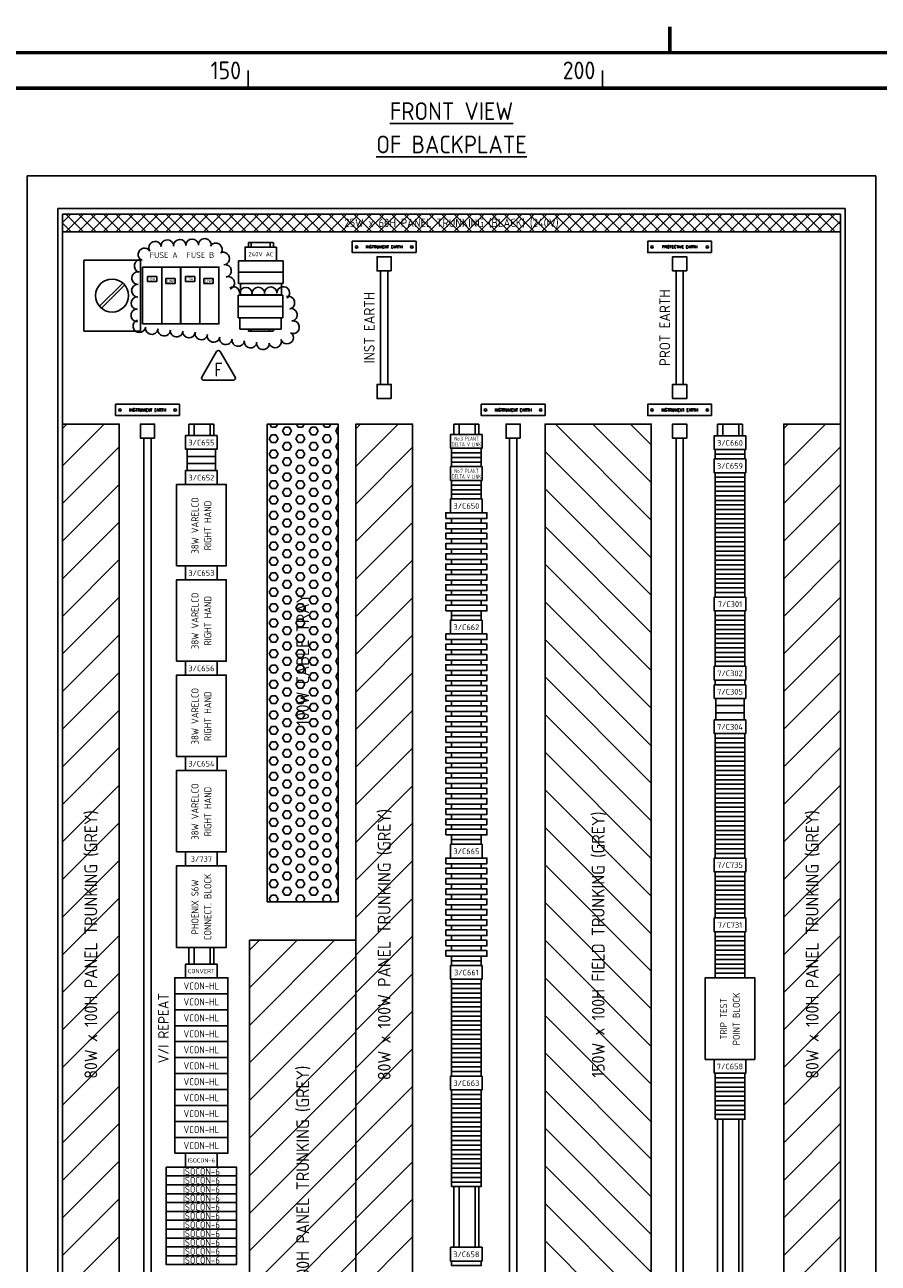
# Model space of a CAD drawing. Extents: x 0 to 4084, y 0 to 2754.
# Tile 3 of 4: x 1185 to 2389, y 1007 to 2754. Entities that reach past the tile are written whole.
import ezdxf
from ezdxf.enums import TextEntityAlignment as Align

# ---------------------------------------------------------------- set-up
doc = ezdxf.new("R2010")
doc.units = 0
doc.header["$LTSCALE"] = 5
doc.header["$MEASUREMENT"] = 0
doc.layers.get('0').update_dxf_attribs({"color": 41, "linetype": 'CONTINUOUS'})
for name, color, linetype in [('00-DRG_FRAME', 12, 'CONTINUOUS'), ('01-DRAW', 7, 'CONTINUOUS'), ('02-TEXT', 2, 'CONTINUOUS'), ('03-DIM', 3, 'CONTINUOUS')]:
    doc.layers.add(name, color=color, linetype=linetype)
doc.styles.add('ISO', font='iso.shx')
doc.styles.add('ROMAND', font='ROMAND')
doc.styles.add('ROMANS', font='romans.shx', dxfattribs={"width": 0.8})

# ---------------------------------------------------------------- blocks, each defined once
blk = doc.blocks.new('ISOL_20A')
for p, q in [((-40, 0), (-40, -100)), ((40, 0), (-40, 0)), ((40, 0), (40, -100)), ((-17.8, -65), (15, -32.2)), ((-15, -67.8), (17.8, -35)), ((40, -100), (-40, -100))]:
    blk.add_line(p, q)
blk.add_circle((0, -50), 23.3)
blk = doc.blocks.new('SAK35N')
for p, q in [((31.5, 0), (-31.5, 0)), ((-31.5, 0), (-31.5, -16)), ((31.5, 0), (31.5, -16)), ((31.5, -16), (-31.5, -16))]:
    blk.add_line(p, q)
blk = doc.blocks.new('EK35')
for p, q in [((29, 0), (-29, 0)), ((-29, 0), (-29, -16)), ((29, 0), (29, -16)), ((29, -16), (-29, -16))]:
    blk.add_line(p, q)
blk = doc.blocks.new('TRI-E')
at = {"layer": '01-DRAW'}
blk.add_lwpolyline([(-0.26, 2.55), (-2.34, -1.05, 0.57735), (-2.08, -1.5), (2.08, -1.5, 0.57735), (2.34, -1.05), (0.26, 2.55, 0.57735)], format="xyb", close=True, dxfattribs=at)
at = {"layer": '02-TEXT', "color": 2, "style": 'ROMANS', "width": 0.8}
blk.add_text('F', height=1.8, dxfattribs=at).set_placement((0, 0), align=Align.MIDDLE)
blk = doc.blocks.new('*U15')
at = {"layer": '01-DRAW', "color": 0, "linetype": 'ByBlock', "lineweight": -2}
for centre, start, end in [((-84.8, 65.5), 12.5484, 212.0054), ((-67.7, 67.8), 1.9415, 181.9415), ((-50.1, 68.4), 1.9415, 181.9415), ((-32.5, 69), 1.9415, 181.9415), ((-14.9, 69.6), 347.7824, 181.9415), ((0.7, 63.1), 325.8855, 145.8855), ((-99.8, 56.2), 32.0054, 245.9242), ((11, 50.4), 278.9149, 114.4095), ((-105.3, 40.1), 76.5514, 256.5514), ((13.7, 33), 280.2352, 98.9149), ((-108.7, 22.9), 81.4149, 268.5121), ((18.1, 16), 288.8861, 108.8861), ((-109.1, 5.2), 88.5121, 268.5121), ((25.6, 1.7), 356.7295, 124.6167), ((43.2, 0.7), 0.5869, 176.7295), ((60.8, 1), 1.2873, 181.2873), ((78.4, 1.4), 1.2873, 181.2873), ((96, 1.8), 306.4915, 181.2873), ((-109.6, -12.4), 88.5121, 267.4366), ((103, -11.9), 283.9946, 104.4208), ((-109.9, -29.6), 89.2005, 270.4432), ((106.7, -29.1), 279.8658, 99.8658), ((-107.1, -44.9), 108.0432, 351.4164), ((-89.6, -47.5), 171.4164, 351.4164), ((-72.2, -49.8), 173.668, 355.5444), ((-54.6, -51.1), 175.5444, 355.5444), ((-37, -52.5), 175.5444, 354.3877), ((109.7, -46.4), 246.2858, 99.8658), ((-19.6, -55.1), 168.5305, 348.5305), ((-2.4, -58.6), 168.5305, 348.5305), ((14.9, -62), 169.3488, 352.4437), ((32.4, -64.3), 172.4437, 352.4437), ((49.9, -66.6), 172.4437, 352.4437), ((67.3, -68.9), 172.4437, 0.3886), ((84.4, -66.3), 197.7004, 17.7004), ((101.2, -61), 197.7004, 52.7699)]:
    blk.add_arc(centre, 9, start, end, dxfattribs=at)

msp = doc.modelspace()

# ---------------------------------------------------------------- hatches: boundary and pattern name
at = {"layer": '03-DIM'}
h = msp.add_hatch(dxfattribs=at)
h.set_pattern_fill('ANSI37', color=256, scale=100, style=0)
h.paths.add_polyline_path([(2336, 2487.25), (1238, 2487.25), (1238, 2462.25), (2336, 2462.25)])
h.paths.add_polyline_path([(1589.516, 2464.539), (1984.484, 2464.539), (1984.484, 2485.461), (1589.516, 2485.461)], flags=24)
h = msp.add_hatch(dxfattribs=at)
h.set_pattern_fill('ANSI31', color=256, scale=300, style=0)
h.set_pattern_definition([(45, (-947, -1e-13), (-26.5165, 26.5165), [])])
h.paths.add_polyline_path([(1238, 713), (1238, 2191), (1318, 2191), (1318, 713)])
h.paths.add_polyline_path([(1299, 1258.309), (1259.571, 1258.309), (1259.571, 1800.023), (1299, 1800.023)], flags=24)
h = msp.add_hatch(dxfattribs=at)
h.set_pattern_fill('HEX', color=256, scale=50, style=0)
h.set_pattern_definition([(0, (33, 0), (0, 10.825318), [6.25, -12.5]), (120, (33, 0), (-9.375, -5.41266), [6.25, -12.5]), (60, (39.25, 0), (-9.375, 5.41266), [6.25, -12.5])])
h.paths.add_polyline_path([(1627, 2191), (1527, 2191), (1527, 1517), (1627, 1517)])
h.paths.add_polyline_path([(1591.743, 1737.086), (1591.743, 1980.914), (1562.257, 1980.914), (1562.257, 1737.086)], flags=24)
h = msp.add_hatch(dxfattribs=at)
h.set_pattern_fill('ANSI31', color=256, scale=300, style=0)
h.set_pattern_definition([(45, (51, 2e-13), (-26.5165, 26.5165), [])])
h.paths.add_polyline_path([(1652, 713), (1652, 2191), (1732, 2191), (1732, 713)])
h.paths.add_polyline_path([(1707.937, 1255.662), (1676.062, 1255.662), (1676.062, 1658.338), (1707.937, 1658.338)], flags=24)
h = msp.add_hatch(dxfattribs=at)
h.set_pattern_fill('ANSI31', color=256, scale=300, angle=90, style=0)
h.set_pattern_definition([(135, (41, 2e-13), (-26.5165, -26.5165), [])])
h.paths.add_polyline_path([(2069, 2191), (1919, 2191), (1919, 723), (2069, 723)])
h.paths.add_polyline_path([(2009.621, 1213.797), (2009.621, 1700.203), (1978.379, 1700.203), (1978.379, 1213.797)], flags=24)
h = msp.add_hatch(dxfattribs=at)
h.set_pattern_fill('ANSI31', color=256, scale=300, style=0)
h.set_pattern_definition([(45, (71, 2e-13), (-26.5165, 26.5165), [])])
h.paths.add_polyline_path([(2256, 713), (2256, 2191), (2336, 2191), (2336, 713)])
h.paths.add_polyline_path([(2311.938, 1258.362), (2280.062, 1258.362), (2280.062, 1655.638), (2311.938, 1655.638)], flags=24)
h = msp.add_hatch(dxfattribs=at)
h.set_pattern_fill('ANSI31', color=256, scale=300, style=0)
h.paths.add_polyline_path([(1502, 713), (1502, 1463), (1652, 1463), (1652, 713)])
h.paths.add_polyline_path([(1592.938, 889.863), (1561.062, 889.863), (1561.062, 1296.138), (1592.938, 1296.138)], flags=24)

# ---------------------------------------------------------------- linework, layer by layer
at = {"layer": '00-DRG_FRAME'}
for p, q in [((1500, 2665), (1500, 2690)), ((2000, 2665), (2000, 2690))]:
    msp.add_line(p, q, dxfattribs=at)
at = {"layer": '00-DRG_FRAME', "const_width": 5}
for points in [[(2095, 2715), (2095, 2751.8)], [(2095, 2715), (2095, 2751.8)], [(145, 2665), (4045, 2665)]]:
    msp.add_lwpolyline(points, dxfattribs=at)
msp.add_lwpolyline([(145, 5), (4045, 5), (4045, 2715), (145, 2715)], close=True, dxfattribs=at)
at = {"layer": '01-DRAW'}
for p, q in [((2386, 2541), (1188, 2541)), ((1188, 2541), (1188, 421.5)), ((2386, 421.5), (2386, 2541)), ((1231.5, 2495.25), (1231.5, 583.25)), ((2342.5, 2495.25), (1231.5, 2495.25)), ((2342.5, 583.25), (2342.5, 2495.25)), ((1500.334, 2447.184), (1500.334, 2440.711)), ((1535.5, 2447.25), (1500.5, 2447.25)), ((1504.38, 2447.184), (1504.38, 2440.711)), ((1531.083, 2447.184), (1531.083, 2440.711)), ((1535.735, 2447.184), (1535.735, 2440.711)), ((1357.866, 2392.25), (1357.866, 2399.25)), ((1357.866, 2399.25), (1371.116, 2399.25)), ((1371.116, 2399.25), (1371.116, 2392.25)), ((1383.866, 2396.25), (1397.116, 2396.25)), ((1383.866, 2389.25), (1383.866, 2396.25)), ((1397.116, 2396.25), (1397.116, 2389.25)), ((1411.578, 2392.408), (1411.578, 2399.408)), ((1411.578, 2399.408), (1424.828, 2399.408)), ((1424.828, 2399.408), (1424.828, 2392.408)), ((1437.578, 2396.408), (1450.828, 2396.408)), ((1437.578, 2389.408), (1437.578, 2396.408)), ((1450.828, 2396.408), (1450.828, 2389.408)), ((1687, 2247), (1687, 2407)), ((1697, 2247), (1697, 2407)), ((2104, 2247), (2104, 2407)), ((2114, 2247), (2114, 2407)), ((1371.116, 2392.25), (1357.866, 2392.25)), ((1397.116, 2389.25), (1383.866, 2389.25)), ((1424.828, 2392.408), (1411.578, 2392.408)), ((1450.828, 2389.408), (1437.578, 2389.408)), ((1500.476, 2322.212), (1500.476, 2324.93)), ((1503.972, 2322.212), (1503.972, 2325.06)), ((1530.333, 2322.024), (1530.333, 2324.869)), ((1535.821, 2322.341), (1535.821, 2325.06)), ((1535.5, 2322.25), (1500.5, 2322.25)), ((1416.5, 2175), (1416.5, 2191)), ((1451.5, 2191), (1416.5, 2191)), ((1424, 2175), (1424, 2191)), ((1446.5, 2175), (1446.5, 2191)), ((1451.5, 2175), (1451.5, 2191)), ((1825.5, 2191), (1790.5, 2191)), ((1790.5, 2176.5), (1790.5, 2191)), ((1798, 2176.5), (1798, 2191)), ((1820.5, 2176.5), (1820.5, 2191)), ((1825.5, 2176.5), (1825.5, 2191)), ((2162.5, 2174.5), (2162.5, 2191)), ((2197.5, 2191), (2162.5, 2191)), ((2170, 2174.5), (2170, 2191)), ((2192.5, 2174.5), (2192.5, 2191)), ((2197.5, 2174.5), (2197.5, 2191)), ((1353, 743), (1353, 2171)), ((1363, 743), (1363, 2171)), ((1869, 743), (1869, 2171)), ((1879, 743), (1879, 2171)), ((2104, 743), (2104, 2171)), ((2114, 743), (2114, 2171)), ((1416.5, 1453), (1416.5, 1429.5)), ((1424, 1453), (1424, 1429.5)), ((1446.5, 1453), (1446.5, 1429.5)), ((1451.5, 1453), (1451.5, 1429.5)), ((2162.5, 836.5), (2162.5, 1210.5)), ((2170, 836.5), (2170, 1210.5)), ((2192.5, 836.5), (2192.5, 1210.5)), ((2197.5, 836.5), (2197.5, 1210.5)), ((1790.5, 1115.5), (1790.5, 1030)), ((1798, 1115.5), (1798, 1030)), ((1820.5, 1115.5), (1820.5, 1030)), ((1825.5, 1115.5), (1825.5, 1030))]:
    msp.add_line(p, q, dxfattribs=at)
at = {"layer": '01-DRAW', "color": 3}
for p, q in [((1454, 2155.5), (1414, 2155.5)), ((1414, 2155.5), (1414, 2145.5)), ((1454, 2145.5), (1454, 2155.5)), ((1454, 2145.5), (1414, 2145.5)), ((1414, 2145.5), (1454, 2145.5)), ((1414, 2145.5), (1414, 2135.5)), ((1414, 2135.5), (1414, 2125.5)), ((1454, 2135.5), (1414, 2135.5)), ((1414, 2135.5), (1454, 2135.5)), ((1454, 2135.5), (1454, 2145.5)), ((1454, 2125.5), (1454, 2135.5)), ((1414, 2125.5), (1454, 2125.5)), ((2200, 1804), (2160, 1804)), ((2160, 1804), (2160, 1794)), ((2200, 1794), (2200, 1804)), ((2160, 1794), (2200, 1794)), ((2200, 1794), (2160, 1794)), ((2160, 1794), (2160, 1784)), ((2160, 1784), (2160, 1774)), ((2160, 1784), (2200, 1784)), ((2200, 1784), (2160, 1784)), ((2200, 1784), (2200, 1794)), ((2200, 1774), (2200, 1784)), ((2160, 1774), (2200, 1774))]:
    msp.add_line(p, q, dxfattribs=at)
at = {"layer": '01-DRAW'}
for points in [[(1238, 2487.25), (1238, 591.25)], [(2336, 2487.25), (1238, 2487.25)], [(2336, 591.25), (2336, 2487.25)], [(2336, 2462.25), (1238, 2462.25)]]:
    msp.add_lwpolyline(points, dxfattribs=at)
for points in [[(1737, 2433), (1647, 2433), (1647, 2449), (1737, 2449)], [(2154, 2433), (2064, 2433), (2064, 2449), (2154, 2449)], [(1540.25, 2440.75), (1495.75, 2440.75), (1495.75, 2421.25), (1540.25, 2421.25)], [(1350.991, 2332.25), (1350.991, 2412.25), (1377.991, 2412.25), (1377.991, 2332.25)], [(1377.991, 2332.25), (1377.991, 2412.25), (1404.991, 2412.25), (1404.991, 2332.25)], [(1404.703, 2332.408), (1404.703, 2412.408), (1431.703, 2412.408), (1431.703, 2332.408)], [(1431.703, 2332.408), (1431.703, 2412.408), (1458.703, 2412.408), (1458.703, 2332.408)], [(1702, 2407), (1702, 2427), (1682, 2427), (1682, 2407)], [(2119, 2407), (2119, 2427), (2099, 2427), (2099, 2407)], [(1702, 2227), (1702, 2247), (1682, 2247), (1682, 2227)], [(2119, 2227), (2119, 2247), (2099, 2247), (2099, 2227)], [(1403, 2203), (1313, 2203), (1313, 2219), (1403, 2219)], [(1919, 2203), (1829, 2203), (1829, 2219), (1919, 2219)], [(2154, 2203), (2064, 2203), (2064, 2219), (2154, 2219)], [(1238, 713), (1238, 2191), (1318, 2191), (1318, 713)], [(1368, 2171), (1368, 2191), (1348, 2191), (1348, 2171)], [(1627, 1517), (1527, 1517), (1527, 2191), (1627, 2191)], [(1652, 713), (1652, 2191), (1732, 2191), (1732, 713)], [(1884, 2171), (1884, 2191), (1864, 2191), (1864, 2171)], [(1919, 723), (1919, 2191), (2069, 2191), (2069, 723)], [(2119, 2171), (2119, 2191), (2099, 2191), (2099, 2171)], [(2256, 713), (2256, 2191), (2336, 2191), (2336, 713)], [(1456.25, 2175), (1411.75, 2175), (1411.75, 2155.5), (1456.25, 2155.5)], [(1830.25, 2176.5), (1785.75, 2176.5), (1785.75, 2157), (1830.25, 2157)], [(2202.25, 2174.5), (2157.75, 2174.5), (2157.75, 2155), (2202.25, 2155)], [(2202.25, 2142), (2157.75, 2142), (2157.75, 2122.5), (2202.25, 2122.5)], [(1456.25, 2125.5), (1411.75, 2125.5), (1411.75, 2106), (1456.25, 2106)], [(1830.25, 2131), (1785.75, 2131), (1785.75, 2111.5), (1830.25, 2111.5)], [(1399, 1991), (1399, 2106), (1469, 2106), (1469, 1991)], [(1830.25, 2085.5), (1785.75, 2085.5), (1785.75, 2066), (1830.25, 2066)], [(1456.25, 1991), (1411.75, 1991), (1411.75, 1971.5), (1456.25, 1971.5)], [(1399, 1856.5), (1399, 1971.5), (1469, 1971.5), (1469, 1856.5)], [(2202.25, 1947), (2157.75, 1947), (2157.75, 1927.5), (2202.25, 1927.5)], [(1830.25, 1914.5), (1785.75, 1914.5), (1785.75, 1895), (1830.25, 1895)], [(1456.25, 1856.5), (1411.75, 1856.5), (1411.75, 1837), (1456.25, 1837)], [(1399, 1722), (1399, 1837), (1469, 1837), (1469, 1722)], [(2202.25, 1849.5), (2157.75, 1849.5), (2157.75, 1830), (2202.25, 1830)], [(2202.25, 1823.5), (2157.75, 1823.5), (2157.75, 1804), (2202.25, 1804)], [(2202.25, 1774), (2157.75, 1774), (2157.75, 1754.5), (2202.25, 1754.5)], [(1456.25, 1722), (1411.75, 1722), (1411.75, 1702.5), (1456.25, 1702.5)], [(1399, 1587.5), (1399, 1702.5), (1469, 1702.5), (1469, 1587.5)], [(1830.25, 1598.5), (1785.75, 1598.5), (1785.75, 1579), (1830.25, 1579)], [(1456.25, 1587.5), (1411.75, 1587.5), (1411.75, 1568), (1456.25, 1568)], [(2202.25, 1579), (2157.75, 1579), (2157.75, 1559.5), (2202.25, 1559.5)], [(1399, 1453), (1399, 1568), (1469, 1568), (1469, 1453)], [(2202.25, 1494.5), (2157.75, 1494.5), (2157.75, 1475), (2202.25, 1475)], [(1502, 713), (1502, 1463), (1652, 1463), (1652, 713)], [(1456.25, 1429.5), (1411.75, 1429.5), (1411.75, 1410), (1456.25, 1410)], [(1830.25, 1427.5), (1785.75, 1427.5), (1785.75, 1408), (1830.25, 1408)], [(1396.5, 1387.5), (1471.5, 1387.5), (1471.5, 1410), (1396.5, 1410)], [(2145, 1295), (2145, 1410), (2215, 1410), (2215, 1295)], [(1396.5, 1365), (1471.5, 1365), (1471.5, 1387.5), (1396.5, 1387.5)], [(1396.5, 1342.5), (1471.5, 1342.5), (1471.5, 1365), (1396.5, 1365)], [(1396.5, 1320), (1471.5, 1320), (1471.5, 1342.5), (1396.5, 1342.5)], [(1396.5, 1297.5), (1471.5, 1297.5), (1471.5, 1320), (1396.5, 1320)], [(1396.5, 1275), (1471.5, 1275), (1471.5, 1297.5), (1396.5, 1297.5)], [(2202.25, 1295), (2157.75, 1295), (2157.75, 1275.5), (2202.25, 1275.5)], [(1396.5, 1252.5), (1471.5, 1252.5), (1471.5, 1275), (1396.5, 1275)], [(1830.25, 1271.5), (1785.75, 1271.5), (1785.75, 1252), (1830.25, 1252)], [(1396.5, 1230), (1471.5, 1230), (1471.5, 1252.5), (1396.5, 1252.5)], [(1396.5, 1207.5), (1471.5, 1207.5), (1471.5, 1230), (1396.5, 1230)], [(1396.5, 1185), (1471.5, 1185), (1471.5, 1207.5), (1396.5, 1207.5)], [(1396.5, 1162.5), (1471.5, 1162.5), (1471.5, 1185), (1396.5, 1185)], [(1456.25, 1162.5), (1411.75, 1162.5), (1411.75, 1143), (1456.25, 1143)], [(1384.5, 1143), (1384.5, 1130.5), (1483.5, 1130.5), (1483.5, 1143)], [(1384.5, 1130.5), (1384.5, 1118), (1483.5, 1118), (1483.5, 1130.5)], [(1384.5, 1118), (1384.5, 1105.5), (1483.5, 1105.5), (1483.5, 1118)], [(1384.5, 1105.5), (1384.5, 1093), (1483.5, 1093), (1483.5, 1105.5)], [(1384.5, 1093), (1384.5, 1080.5), (1483.5, 1080.5), (1483.5, 1093)], [(1384.5, 1080.5), (1384.5, 1068), (1483.5, 1068), (1483.5, 1080.5)], [(1384.5, 1068), (1384.5, 1055.5), (1483.5, 1055.5), (1483.5, 1068)], [(1384.5, 1055.5), (1384.5, 1043), (1483.5, 1043), (1483.5, 1055.5)], [(1384.5, 1043), (1384.5, 1030.5), (1483.5, 1030.5), (1483.5, 1043)], [(1384.5, 1030.5), (1384.5, 1018), (1483.5, 1018), (1483.5, 1030.5)], [(1384.5, 1018), (1384.5, 1005.5), (1483.5, 1005.5), (1483.5, 1018)], [(1830.25, 1030), (1785.75, 1030), (1785.75, 1010.5), (1830.25, 1010.5)]]:
    msp.add_lwpolyline(points, close=True, dxfattribs=at)
at = {"layer": '01-DRAW', "color": 3}
for points in [[(1779, 2058), (1837, 2058), (1837, 2066), (1779, 2066)], [(1779, 2043.5), (1837, 2043.5), (1837, 2051.5), (1779, 2051.5)], [(1779, 2029), (1837, 2029), (1837, 2037), (1779, 2037)], [(1779, 2014.5), (1837, 2014.5), (1837, 2022.5), (1779, 2022.5)], [(1779, 2000), (1837, 2000), (1837, 2008), (1779, 2008)], [(1779, 1985.5), (1837, 1985.5), (1837, 1993.5), (1779, 1993.5)], [(1779, 1971), (1837, 1971), (1837, 1979), (1779, 1979)], [(1779, 1956.5), (1837, 1956.5), (1837, 1964.5), (1779, 1964.5)], [(1779, 1942), (1837, 1942), (1837, 1950), (1779, 1950)], [(1779, 1927.5), (1837, 1927.5), (1837, 1935.5), (1779, 1935.5)], [(1779, 1887), (1837, 1887), (1837, 1895), (1779, 1895)], [(1779, 1872.5), (1837, 1872.5), (1837, 1880.5), (1779, 1880.5)], [(1779, 1858), (1837, 1858), (1837, 1866), (1779, 1866)], [(1779, 1843.5), (1837, 1843.5), (1837, 1851.5), (1779, 1851.5)], [(1779, 1829), (1837, 1829), (1837, 1837), (1779, 1837)], [(1779, 1814.5), (1837, 1814.5), (1837, 1822.5), (1779, 1822.5)], [(1779, 1800), (1837, 1800), (1837, 1808), (1779, 1808)], [(1779, 1785.5), (1837, 1785.5), (1837, 1793.5), (1779, 1793.5)], [(1779, 1771), (1837, 1771), (1837, 1779), (1779, 1779)], [(1779, 1756.5), (1837, 1756.5), (1837, 1764.5), (1779, 1764.5)], [(1779, 1742), (1837, 1742), (1837, 1750), (1779, 1750)], [(1779, 1727.5), (1837, 1727.5), (1837, 1735.5), (1779, 1735.5)], [(1779, 1713), (1837, 1713), (1837, 1721), (1779, 1721)], [(1779, 1698.5), (1837, 1698.5), (1837, 1706.5), (1779, 1706.5)], [(1779, 1684), (1837, 1684), (1837, 1692), (1779, 1692)], [(1779, 1669.5), (1837, 1669.5), (1837, 1677.5), (1779, 1677.5)], [(1779, 1655), (1837, 1655), (1837, 1663), (1779, 1663)], [(1779, 1640.5), (1837, 1640.5), (1837, 1648.5), (1779, 1648.5)], [(1779, 1626), (1837, 1626), (1837, 1634), (1779, 1634)], [(1779, 1611.5), (1837, 1611.5), (1837, 1619.5), (1779, 1619.5)], [(1779, 1571), (1837, 1571), (1837, 1579), (1779, 1579)], [(1779, 1556.5), (1837, 1556.5), (1837, 1564.5), (1779, 1564.5)], [(1779, 1542), (1837, 1542), (1837, 1550), (1779, 1550)], [(1779, 1527.5), (1837, 1527.5), (1837, 1535.5), (1779, 1535.5)], [(1779, 1513), (1837, 1513), (1837, 1521), (1779, 1521)], [(1779, 1498.5), (1837, 1498.5), (1837, 1506.5), (1779, 1506.5)], [(1779, 1484), (1837, 1484), (1837, 1492), (1779, 1492)], [(1779, 1469.5), (1837, 1469.5), (1837, 1477.5), (1779, 1477.5)], [(1779, 1455), (1837, 1455), (1837, 1463), (1779, 1463)], [(1779, 1440.5), (1837, 1440.5), (1837, 1448.5), (1779, 1448.5)]]:
    msp.add_lwpolyline(points, close=True, dxfattribs=at)
at = {"layer": '01-DRAW'}
for centre in [(1653, 2441), (1731, 2441), (2070, 2441), (2148, 2441), (1319, 2211), (1397, 2211), (1835, 2211), (1913, 2211), (2070, 2211), (2148, 2211)]:
    msp.add_circle(centre, 1.7, dxfattribs=at)
at = {"layer": '03-DIM'}
for points in [[(1787, 2150.5), (1829, 2150.5), (1829, 2157), (1787, 2157)], [(1787, 2144), (1829, 2144), (1829, 2150.5), (1787, 2150.5)], [(2159, 2148.5), (2201, 2148.5), (2201, 2155), (2159, 2155)], [(1787, 2137.5), (1829, 2137.5), (1829, 2144), (1787, 2144)], [(1787, 2131), (1829, 2131), (1829, 2137.5), (1787, 2137.5)], [(2159, 2142), (2201, 2142), (2201, 2148.5), (2159, 2148.5)], [(2159, 2116), (2201, 2116), (2201, 2122.5), (2159, 2122.5)], [(2159, 2109.5), (2201, 2109.5), (2201, 2116), (2159, 2116)], [(1787, 2105), (1829, 2105), (1829, 2111.5), (1787, 2111.5)], [(1787, 2098.5), (1829, 2098.5), (1829, 2105), (1787, 2105)], [(1787, 2092), (1829, 2092), (1829, 2098.5), (1787, 2098.5)], [(2159, 2103), (2201, 2103), (2201, 2109.5), (2159, 2109.5)], [(2159, 2096.5), (2201, 2096.5), (2201, 2103), (2159, 2103)], [(2159, 2090), (2201, 2090), (2201, 2096.5), (2159, 2096.5)], [(1787, 2085.5), (1829, 2085.5), (1829, 2092), (1787, 2092)], [(2159, 2083.5), (2201, 2083.5), (2201, 2090), (2159, 2090)], [(2159, 2077), (2201, 2077), (2201, 2083.5), (2159, 2083.5)], [(2159, 2070.5), (2201, 2070.5), (2201, 2077), (2159, 2077)], [(2159, 2064), (2201, 2064), (2201, 2070.5), (2159, 2070.5)], [(2159, 2057.5), (2201, 2057.5), (2201, 2064), (2159, 2064)], [(1787, 2051.5), (1829, 2051.5), (1829, 2058), (1787, 2058)], [(2159, 2051), (2201, 2051), (2201, 2057.5), (2159, 2057.5)], [(2159, 2044.5), (2201, 2044.5), (2201, 2051), (2159, 2051)], [(2159, 2038), (2201, 2038), (2201, 2044.5), (2159, 2044.5)], [(1787, 2037), (1829, 2037), (1829, 2043.5), (1787, 2043.5)], [(1787, 2022.5), (1829, 2022.5), (1829, 2029), (1787, 2029)], [(2159, 2031.5), (2201, 2031.5), (2201, 2038), (2159, 2038)], [(2159, 2025), (2201, 2025), (2201, 2031.5), (2159, 2031.5)], [(1787, 2008), (1829, 2008), (1829, 2014.5), (1787, 2014.5)], [(2159, 2018.5), (2201, 2018.5), (2201, 2025), (2159, 2025)], [(2159, 2012), (2201, 2012), (2201, 2018.5), (2159, 2018.5)], [(2159, 2005.5), (2201, 2005.5), (2201, 2012), (2159, 2012)], [(1787, 1993.5), (1829, 1993.5), (1829, 2000), (1787, 2000)], [(2159, 1999), (2201, 1999), (2201, 2005.5), (2159, 2005.5)], [(2159, 1992.5), (2201, 1992.5), (2201, 1999), (2159, 1999)], [(2159, 1986), (2201, 1986), (2201, 1992.5), (2159, 1992.5)], [(1787, 1979), (1829, 1979), (1829, 1985.5), (1787, 1985.5)], [(2159, 1979.5), (2201, 1979.5), (2201, 1986), (2159, 1986)], [(2159, 1973), (2201, 1973), (2201, 1979.5), (2159, 1979.5)], [(1787, 1964.5), (1829, 1964.5), (1829, 1971), (1787, 1971)], [(1787, 1950), (1829, 1950), (1829, 1956.5), (1787, 1956.5)], [(2159, 1966.5), (2201, 1966.5), (2201, 1973), (2159, 1973)], [(2159, 1960), (2201, 1960), (2201, 1966.5), (2159, 1966.5)], [(2159, 1953.5), (2201, 1953.5), (2201, 1960), (2159, 1960)], [(1787, 1935.5), (1829, 1935.5), (1829, 1942), (1787, 1942)], [(2159, 1947), (2201, 1947), (2201, 1953.5), (2159, 1953.5)], [(1787, 1921), (1829, 1921), (1829, 1927.5), (1787, 1927.5)], [(2159, 1921), (2201, 1921), (2201, 1927.5), (2159, 1927.5)], [(1787, 1914.5), (1829, 1914.5), (1829, 1921), (1787, 1921)], [(2159, 1914.5), (2201, 1914.5), (2201, 1921), (2159, 1921)], [(2159, 1908), (2201, 1908), (2201, 1914.5), (2159, 1914.5)], [(2159, 1901.5), (2201, 1901.5), (2201, 1908), (2159, 1908)], [(1787, 1880.5), (1829, 1880.5), (1829, 1887), (1787, 1887)], [(2159, 1895), (2201, 1895), (2201, 1901.5), (2159, 1901.5)], [(2159, 1888.5), (2201, 1888.5), (2201, 1895), (2159, 1895)], [(2159, 1882), (2201, 1882), (2201, 1888.5), (2159, 1888.5)], [(1787, 1866), (1829, 1866), (1829, 1872.5), (1787, 1872.5)], [(2159, 1875.5), (2201, 1875.5), (2201, 1882), (2159, 1882)], [(2159, 1869), (2201, 1869), (2201, 1875.5), (2159, 1875.5)], [(1787, 1851.5), (1829, 1851.5), (1829, 1858), (1787, 1858)], [(2159, 1862.5), (2201, 1862.5), (2201, 1869), (2159, 1869)], [(2159, 1856), (2201, 1856), (2201, 1862.5), (2159, 1862.5)], [(2159, 1849.5), (2201, 1849.5), (2201, 1856), (2159, 1856)], [(1787, 1837), (1829, 1837), (1829, 1843.5), (1787, 1843.5)], [(1787, 1822.5), (1829, 1822.5), (1829, 1829), (1787, 1829)], [(2159, 1823.5), (2201, 1823.5), (2201, 1830), (2159, 1830)], [(1787, 1808), (1829, 1808), (1829, 1814.5), (1787, 1814.5)], [(1787, 1793.5), (1829, 1793.5), (1829, 1800), (1787, 1800)], [(1787, 1779), (1829, 1779), (1829, 1785.5), (1787, 1785.5)], [(1787, 1764.5), (1829, 1764.5), (1829, 1771), (1787, 1771)], [(1787, 1750), (1829, 1750), (1829, 1756.5), (1787, 1756.5)], [(2159, 1748), (2201, 1748), (2201, 1754.5), (2159, 1754.5)], [(2159, 1741.5), (2201, 1741.5), (2201, 1748), (2159, 1748)], [(1787, 1735.5), (1829, 1735.5), (1829, 1742), (1787, 1742)], [(2159, 1735), (2201, 1735), (2201, 1741.5), (2159, 1741.5)], [(2159, 1728.5), (2201, 1728.5), (2201, 1735), (2159, 1735)], [(1787, 1721), (1829, 1721), (1829, 1727.5), (1787, 1727.5)], [(1787, 1706.5), (1829, 1706.5), (1829, 1713), (1787, 1713)], [(2159, 1722), (2201, 1722), (2201, 1728.5), (2159, 1728.5)], [(2159, 1715.5), (2201, 1715.5), (2201, 1722), (2159, 1722)], [(2159, 1709), (2201, 1709), (2201, 1715.5), (2159, 1715.5)], [(1787, 1692), (1829, 1692), (1829, 1698.5), (1787, 1698.5)], [(2159, 1702.5), (2201, 1702.5), (2201, 1709), (2159, 1709)], [(2159, 1696), (2201, 1696), (2201, 1702.5), (2159, 1702.5)], [(2159, 1689.5), (2201, 1689.5), (2201, 1696), (2159, 1696)], [(1787, 1677.5), (1829, 1677.5), (1829, 1684), (1787, 1684)], [(2159, 1683), (2201, 1683), (2201, 1689.5), (2159, 1689.5)], [(2159, 1676.5), (2201, 1676.5), (2201, 1683), (2159, 1683)], [(1787, 1663), (1829, 1663), (1829, 1669.5), (1787, 1669.5)], [(2159, 1670), (2201, 1670), (2201, 1676.5), (2159, 1676.5)], [(2159, 1663.5), (2201, 1663.5), (2201, 1670), (2159, 1670)], [(2159, 1657), (2201, 1657), (2201, 1663.5), (2159, 1663.5)], [(1787, 1648.5), (1829, 1648.5), (1829, 1655), (1787, 1655)], [(2159, 1650.5), (2201, 1650.5), (2201, 1657), (2159, 1657)], [(2159, 1644), (2201, 1644), (2201, 1650.5), (2159, 1650.5)], [(2159, 1637.5), (2201, 1637.5), (2201, 1644), (2159, 1644)], [(1787, 1634), (1829, 1634), (1829, 1640.5), (1787, 1640.5)], [(1787, 1619.5), (1829, 1619.5), (1829, 1626), (1787, 1626)], [(2159, 1631), (2201, 1631), (2201, 1637.5), (2159, 1637.5)], [(2159, 1624.5), (2201, 1624.5), (2201, 1631), (2159, 1631)], [(1787, 1605), (1829, 1605), (1829, 1611.5), (1787, 1611.5)], [(2159, 1618), (2201, 1618), (2201, 1624.5), (2159, 1624.5)], [(2159, 1611.5), (2201, 1611.5), (2201, 1618), (2159, 1618)], [(2159, 1605), (2201, 1605), (2201, 1611.5), (2159, 1611.5)], [(1787, 1598.5), (1829, 1598.5), (1829, 1605), (1787, 1605)], [(2159, 1598.5), (2201, 1598.5), (2201, 1605), (2159, 1605)], [(2159, 1592), (2201, 1592), (2201, 1598.5), (2159, 1598.5)], [(2159, 1585.5), (2201, 1585.5), (2201, 1592), (2159, 1592)], [(2159, 1579), (2201, 1579), (2201, 1585.5), (2159, 1585.5)], [(1787, 1564.5), (1829, 1564.5), (1829, 1571), (1787, 1571)], [(1787, 1550), (1829, 1550), (1829, 1556.5), (1787, 1556.5)], [(2159, 1553), (2201, 1553), (2201, 1559.5), (2159, 1559.5)], [(1787, 1535.5), (1829, 1535.5), (1829, 1542), (1787, 1542)], [(2159, 1546.5), (2201, 1546.5), (2201, 1553), (2159, 1553)], [(2159, 1540), (2201, 1540), (2201, 1546.5), (2159, 1546.5)], [(2159, 1533.5), (2201, 1533.5), (2201, 1540), (2159, 1540)], [(1787, 1521), (1829, 1521), (1829, 1527.5), (1787, 1527.5)], [(2159, 1527), (2201, 1527), (2201, 1533.5), (2159, 1533.5)], [(2159, 1520.5), (2201, 1520.5), (2201, 1527), (2159, 1527)], [(2159, 1514), (2201, 1514), (2201, 1520.5), (2159, 1520.5)], [(1787, 1506.5), (1829, 1506.5), (1829, 1513), (1787, 1513)], [(2159, 1507.5), (2201, 1507.5), (2201, 1514), (2159, 1514)], [(2159, 1501), (2201, 1501), (2201, 1507.5), (2159, 1507.5)], [(1787, 1492), (1829, 1492), (1829, 1498.5), (1787, 1498.5)], [(2159, 1494.5), (2201, 1494.5), (2201, 1501), (2159, 1501)], [(1787, 1477.5), (1829, 1477.5), (1829, 1484), (1787, 1484)], [(1787, 1463), (1829, 1463), (1829, 1469.5), (1787, 1469.5)], [(2159, 1468.5), (2201, 1468.5), (2201, 1475), (2159, 1475)], [(2159, 1462), (2201, 1462), (2201, 1468.5), (2159, 1468.5)], [(1787, 1448.5), (1829, 1448.5), (1829, 1455), (1787, 1455)], [(2159, 1455.5), (2201, 1455.5), (2201, 1462), (2159, 1462)], [(2159, 1449), (2201, 1449), (2201, 1455.5), (2159, 1455.5)], [(1787, 1434), (1829, 1434), (1829, 1440.5), (1787, 1440.5)], [(1787, 1427.5), (1829, 1427.5), (1829, 1434), (1787, 1434)], [(2159, 1442.5), (2201, 1442.5), (2201, 1449), (2159, 1449)], [(2159, 1436), (2201, 1436), (2201, 1442.5), (2159, 1442.5)], [(2159, 1429.5), (2201, 1429.5), (2201, 1436), (2159, 1436)], [(2159, 1423), (2201, 1423), (2201, 1429.5), (2159, 1429.5)], [(2159, 1416.5), (2201, 1416.5), (2201, 1423), (2159, 1423)], [(2159, 1410), (2201, 1410), (2201, 1416.5), (2159, 1416.5)], [(1787, 1401.5), (1829, 1401.5), (1829, 1408), (1787, 1408)], [(1787, 1395), (1829, 1395), (1829, 1401.5), (1787, 1401.5)], [(1787, 1388.5), (1829, 1388.5), (1829, 1395), (1787, 1395)], [(1787, 1382), (1829, 1382), (1829, 1388.5), (1787, 1388.5)], [(1787, 1375.5), (1829, 1375.5), (1829, 1382), (1787, 1382)], [(1787, 1369), (1829, 1369), (1829, 1375.5), (1787, 1375.5)], [(1787, 1362.5), (1829, 1362.5), (1829, 1369), (1787, 1369)], [(1787, 1356), (1829, 1356), (1829, 1362.5), (1787, 1362.5)], [(1787, 1349.5), (1829, 1349.5), (1829, 1356), (1787, 1356)], [(1787, 1343), (1829, 1343), (1829, 1349.5), (1787, 1349.5)], [(1787, 1336.5), (1829, 1336.5), (1829, 1343), (1787, 1343)], [(1787, 1330), (1829, 1330), (1829, 1336.5), (1787, 1336.5)], [(1787, 1323.5), (1829, 1323.5), (1829, 1330), (1787, 1330)], [(1787, 1317), (1829, 1317), (1829, 1323.5), (1787, 1323.5)], [(1787, 1310.5), (1829, 1310.5), (1829, 1317), (1787, 1317)], [(1787, 1304), (1829, 1304), (1829, 1310.5), (1787, 1310.5)], [(1787, 1297.5), (1829, 1297.5), (1829, 1304), (1787, 1304)], [(1787, 1291), (1829, 1291), (1829, 1297.5), (1787, 1297.5)], [(1787, 1284.5), (1829, 1284.5), (1829, 1291), (1787, 1291)], [(1787, 1278), (1829, 1278), (1829, 1284.5), (1787, 1284.5)], [(1787, 1271.5), (1829, 1271.5), (1829, 1278), (1787, 1278)], [(2159, 1269), (2201, 1269), (2201, 1275.5), (2159, 1275.5)], [(2159, 1262.5), (2201, 1262.5), (2201, 1269), (2159, 1269)], [(2159, 1256), (2201, 1256), (2201, 1262.5), (2159, 1262.5)], [(1787, 1245.5), (1829, 1245.5), (1829, 1252), (1787, 1252)], [(1787, 1239), (1829, 1239), (1829, 1245.5), (1787, 1245.5)], [(2159, 1249.5), (2201, 1249.5), (2201, 1256), (2159, 1256)], [(2159, 1243), (2201, 1243), (2201, 1249.5), (2159, 1249.5)], [(2159, 1236.5), (2201, 1236.5), (2201, 1243), (2159, 1243)], [(1787, 1232.5), (1829, 1232.5), (1829, 1239), (1787, 1239)], [(1787, 1226), (1829, 1226), (1829, 1232.5), (1787, 1232.5)], [(1787, 1219.5), (1829, 1219.5), (1829, 1226), (1787, 1226)], [(2159, 1230), (2201, 1230), (2201, 1236.5), (2159, 1236.5)], [(2159, 1223.5), (2201, 1223.5), (2201, 1230), (2159, 1230)], [(2159, 1217), (2201, 1217), (2201, 1223.5), (2159, 1223.5)], [(1787, 1213), (1829, 1213), (1829, 1219.5), (1787, 1219.5)], [(1787, 1206.5), (1829, 1206.5), (1829, 1213), (1787, 1213)], [(1787, 1200), (1829, 1200), (1829, 1206.5), (1787, 1206.5)], [(2159, 1210.5), (2201, 1210.5), (2201, 1217), (2159, 1217)], [(1787, 1193.5), (1829, 1193.5), (1829, 1200), (1787, 1200)], [(1787, 1187), (1829, 1187), (1829, 1193.5), (1787, 1193.5)], [(1787, 1180.5), (1829, 1180.5), (1829, 1187), (1787, 1187)], [(1787, 1174), (1829, 1174), (1829, 1180.5), (1787, 1180.5)], [(1787, 1167.5), (1829, 1167.5), (1829, 1174), (1787, 1174)], [(1787, 1161), (1829, 1161), (1829, 1167.5), (1787, 1167.5)], [(1787, 1154.5), (1829, 1154.5), (1829, 1161), (1787, 1161)], [(1787, 1148), (1829, 1148), (1829, 1154.5), (1787, 1154.5)], [(1787, 1141.5), (1829, 1141.5), (1829, 1148), (1787, 1148)], [(1787, 1135), (1829, 1135), (1829, 1141.5), (1787, 1141.5)], [(1787, 1128.5), (1829, 1128.5), (1829, 1135), (1787, 1135)], [(1787, 1122), (1829, 1122), (1829, 1128.5), (1787, 1128.5)], [(1787, 1115.5), (1829, 1115.5), (1829, 1122), (1787, 1122)], [(1787, 1004), (1829, 1004), (1829, 1010.5), (1787, 1010.5)]]:
    msp.add_lwpolyline(points, close=True, dxfattribs=at)

# ---------------------------------------------------------------- block references
at = {"layer": '01-DRAW', "color": 6}
msp.add_blockref('*U15', (1453.609, 2374.092), dxfattribs=at)
at = {"layer": '01-DRAW'}
msp.add_blockref('ISOL_20A', (1308, 2422.25), dxfattribs=at)
at = {"layer": '01-DRAW', "xscale": 10, "yscale": 10, "zscale": 10}
msp.add_blockref('TRI-E', (1458.131, 2267.813), dxfattribs=at)
at = {"layer": '03-DIM'}
for name, p in [('SAK35N', (1518, 2421.25)), ('SAK35N', (1518, 2405.25)), ('EK35', (1518, 2389.25)), ('SAK35N', (1517.5, 2373)), ('SAK35N', (1517.5, 2357)), ('EK35', (1517.5, 2341))]:
    msp.add_blockref(name, p, dxfattribs=at)

# ---------------------------------------------------------------- texts
at = {"layer": '00-DRG_FRAME', "style": 'ISO'}
for s, p in [('150', (1490, 2677.5)), ('200', (1990, 2677.5))]:
    msp.add_text(s, height=25, dxfattribs=at).set_placement(p, align=Align.RIGHT)
at = {"layer": '02-TEXT', "style": 'ISO'}
for s, p in [('%%UFRONT VIEW', (1787, 2620)), ('%%UOF BACKPLATE', (1787, 2573))]:
    msp.add_text(s, height=25, dxfattribs=at).set_placement(p, align=Align.CENTER)
at = {"layer": '02-TEXT'}
for s, height, style, p in [('25W x 60H PANEL TRUNKING (BLACK) (240V)', 12, 'ISO', (1787, 2475)), ('INSTRUMENT EARTH', 4, 'ROMAND', (1692, 2441)), ('PROTECTIVE EARTH', 4, 'ROMAND', (2109, 2441)), ('INSTRUMENT EARTH', 4, 'ROMAND', (1358, 2211)), ('INSTRUMENT EARTH', 4, 'ROMAND', (1874, 2211)), ('INSTRUMENT EARTH', 4, 'ROMAND', (2109, 2211))]:
    msp.add_text(s, height=height, dxfattribs=dict(at, style=style)).set_placement(p, align=Align.MIDDLE)
at = {"layer": '02-TEXT', "color": 3, "style": 'ISO'}
for s, p in [('10A', (1364.742, 2393.918)), ('LINK', (1390.742, 2390.918)), ('10A', (1418.454, 2394.075)), ('LINK', (1444.454, 2391.075))]:
    msp.add_text(s, height=3.5, dxfattribs=at).set_placement(p, align=Align.CENTER)
at = {"layer": '02-TEXT', "style": 'ISO'}
for s, height, p in [('INST EARTH', 15, (1671, 2327)), ('PROT EARTH', 15, (2088, 2327)), ('100W CABLE TRAY', 18, (1577, 1859)), ('80W x 100H PANEL TRUNKING (GREY)', 18, (1278, 1457)), ('80W x 100W PANEL TRUNKING (GREY)', 18, (1692, 1457)), ('150W x 100H FIELD TRUNKING (GREY)', 18, (1994, 1457)), ('80W x 100H PANEL TRUNKING (GREY)', 18, (2296, 1457)), ('V/I REPEAT', 15, (1380.5, 1339)), ('150W x 100H PANEL TRUNKING (GREY)', 18, (1577, 1093))]:
    msp.add_text(s, height=height, rotation=90, dxfattribs=at).set_placement(p, align=Align.MIDDLE)
at = {"layer": '03-DIM', "style": 'ISO'}
for s, height, p in [('FUSE A', 8, (1380.94, 2429.427)), ('FUSE B', 8, (1432.644, 2429.427)), ('240V AC', 6, (1518, 2430.75)), ('3/C655', 8, (1434, 2165)), ('3/C660', 8, (2180, 2164.5)), ('3/C659', 8, (2180, 2132)), ('3/C652', 8, (1434, 2115.5)), ('3/C650', 8, (1808, 2075.5)), ('3/C653', 8, (1434, 1981)), ('7/C301', 8, (2180, 1937)), ('3/C662', 8, (1808, 1904.5)), ('3/C656', 8, (1434, 1846.5)), ('7/C302', 8, (2180, 1839.5)), ('7/C305', 8, (2180, 1813.5)), ('7/C304', 8, (2180, 1764)), ('3/C654', 8, (1434, 1712)), ('3/C665', 8, (1808, 1588.5)), ('3/737', 8, (1434, 1577.5)), ('7/C735', 8, (2180, 1569)), ('7/C731', 8, (2180, 1484.5)), ('CONVERT', 6, (1434, 1419.5)), ('3/C661', 8, (1808, 1417.5)), ('VCON-HL', 10, (1434, 1398.5)), ('VCON-HL', 10, (1434, 1376)), ('VCON-HL', 10, (1434, 1353.5)), ('VCON-HL', 10, (1434, 1331)), ('VCON-HL', 10, (1434, 1308.5)), ('VCON-HL', 10, (1434, 1286)), ('7/C658', 8, (2180, 1285)), ('VCON-HL', 10, (1434, 1263.5)), ('3/C663', 8, (1808, 1261.5)), ('VCON-HL', 10, (1434, 1241)), ('VCON-HL', 10, (1434, 1218.5)), ('VCON-HL', 10, (1434, 1196)), ('VCON-HL', 10, (1434, 1173.5)), ('ISOCON-6', 6, (1434, 1152.5)), ('ISOCON-6', 10, (1434, 1136.75)), ('ISOCON-6', 10, (1434, 1124.25)), ('ISOCON-6', 10, (1434, 1111.75)), ('ISOCON-6', 10, (1434, 1099.25)), ('ISOCON-6', 10, (1434, 1086.75)), ('ISOCON-6', 10, (1434, 1074.25)), ('ISOCON-6', 10, (1434, 1061.75)), ('ISOCON-6', 10, (1434, 1049.25)), ('ISOCON-6', 10, (1434, 1036.75)), ('ISOCON-6', 10, (1434, 1024.25)), ('ISOCON-6', 10, (1434, 1011.75)), ('3/C658', 8, (1808, 1020))]:
    msp.add_text(s, height=height, dxfattribs=at).set_placement(p, align=Align.MIDDLE)
at = {"layer": '03-DIM', "style": 'ISO', "width": 0.7}
for s, p in [('DELTA V LINK', (1808, 2162.5)), ('No.3 PLANT', (1808, 2170.5)), ('DELTA V LINK', (1808, 2117)), ('No.7 PLANT', (1808, 2125))]:
    msp.add_text(s, height=6, dxfattribs=at).set_placement(p, align=Align.MIDDLE)
at = {"layer": '03-DIM', "style": 'ISO'}
for s, p in [('38W VARELCO', (1425, 2048)), ('RIGHT HAND', (1443, 2048)), ('38W VARELCO', (1425, 1913.5)), ('RIGHT HAND', (1443, 1913.5)), ('38W VARELCO', (1425, 1779)), ('RIGHT HAND', (1443, 1779)), ('38W VARELCO', (1425, 1644.5)), ('RIGHT HAND', (1443, 1644.5)), ('CONNECT. BLOCK', (1443, 1510)), ('PHOENIX S6W', (1425, 1510)), ('TRIP TEST', (2171, 1352)), ('POINT BLOCK', (2189, 1352))]:
    msp.add_text(s, height=10, rotation=90, dxfattribs=at).set_placement(p, align=Align.MIDDLE)

doc.saveas('drawing.dxf')
